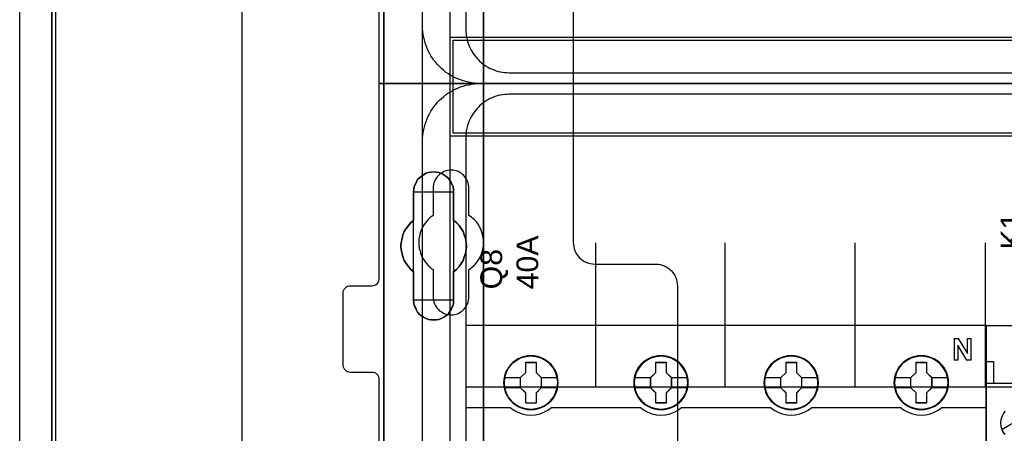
# Model space of a CAD drawing. Extents: x -558982 to 5119495, y -5290134 to 97908.
# Tile 127 of 256: x -475200 to -473837, y -22328 to -21756. Entities that reach past the tile are written whole.
import ezdxf

# ---------------------------------------------------------------- set-up
doc = ezdxf.new("R2010")
doc.units = 0
doc.header["$MEASUREMENT"] = 0
doc.layers.get('0').update_dxf_attribs({"color": 252})
for name, color, linetype in [('30', 7, 'Continuous'), ('45', 8, 'Continuous'), ('5', 7, 'Continuous'), ('50', 7, 'Continuous')]:
    doc.layers.add(name, color=color, linetype=linetype)
doc.styles.get("Standard").update_dxf_attribs({"font": 'arial.ttf', "bigfont": 'BIGFONT.SHX'})

# ---------------------------------------------------------------- blocks, each defined once
blk = doc.blocks.new('*U1072')
at = {"layer": '5', "color": 7}
for points in [[(452.691009, -801.191648), (452.691009, -20.805704)], [(452.691009, -20.805704), (452.691009, -801.191648)], [(498.624489, -386.338651), (498.624489, -323.250088), (498.624489, -298.744188), (498.624489, -173.234937), (498.624489, -148.780413), (498.624489, -78.807593), (498.624489, -73.721462), (499.243182, -73.721462), (511.823274, -73.721462), (512.441967, -73.721462), (512.441967, -78.807593), (512.441967, -78.807593), (512.441967, -386.338651)], [(512.442723, -386.341247), (512.442723, -78.807635), (512.442723, -73.721462), (511.824042, -73.721462), (511.824042, -73.721462), (499.244201, -73.721462), (498.62552, -73.721462), (498.62552, -78.807635), (498.62552, -148.781036), (498.62552, -173.235764), (498.62552, -298.746057), (498.62552, -323.25216), (498.62552, -386.341247)]]:
    blk.add_lwpolyline(points, dxfattribs=at)
at = {"layer": '5', "color": 59}
blk.add_lwpolyline([(452.691009, -12.740183), (452.691009, -801.190946), (452.691009, -12.740183)], close=True, dxfattribs=at)
at = {"layer": '5', "color": 7}
for points in [[(512.440072, -386.34188), (512.440072, -78.808532), (512.440072, -386.34188)], [(498.62552, -173.235771), (498.62552, -298.746832), (498.62552, -173.235771)], [(508.267581, -254.459032), (508.680179, -254.76733), (509.041202, -255.178395), (509.35065, -255.589461), (509.608524, -256.000526), (509.763248, -256.462974), (509.917972, -256.976805), (510.021122, -257.490636), (510.072696, -258.004468), (510.021122, -258.518299), (509.917972, -259.03213), (509.763248, -259.494579), (509.608524, -260.00841), (509.35065, -260.419475), (509.041202, -260.83054), (508.680179, -261.241605), (508.267581, -261.549904), (508.267581, -265.506405), (508.267581, -265.866087), (508.216007, -266.225769), (508.061283, -266.534068), (507.906558, -266.89375), (507.70026, -267.150666), (507.493961, -267.458964), (507.236087, -267.664497), (506.926639, -267.870029), (506.565616, -268.024179), (506.256168, -268.178328), (505.895145, -268.229711), (505.534122, -268.229711), (505.173099, -268.229711), (504.812076, -268.178328), (504.502628, -268.024179), (504.141605, -267.870029), (503.832156, -267.664497), (503.574283, -267.458964), (503.316409, -267.150666), (503.161685, -266.89375), (503.006961, -266.534068), (502.852237, -266.225769), (502.800662, -265.866087), (502.749087, -265.506405), (502.749087, -261.549904), (502.388064, -261.241605), (502.027041, -260.83054), (501.717593, -260.419475), (501.459719, -260.00841), (501.253421, -259.494579), (501.150271, -259.03213), (501.047122, -258.518299), (500.995547, -258.004468), (501.047122, -257.490636), (501.150271, -256.976805), (501.253421, -256.462974), (501.459719, -256.000526), (501.717593, -255.589461), (502.027041, -255.178395), (502.388064, -254.76733), (502.749087, -254.459032), (502.749087, -250.50253), (502.800662, -250.142848), (502.852237, -249.783167), (503.006961, -249.423485), (503.161685, -249.115186), (503.316409, -248.806887), (503.574283, -248.549971), (503.832156, -248.344439), (504.141605, -248.138906), (504.502628, -247.933374), (504.812076, -247.830607), (505.173099, -247.779224), (505.534122, -247.727841), (505.895145, -247.779224), (506.256168, -247.830607), (506.565616, -247.933374), (506.926639, -248.138906), (507.236087, -248.344439), (507.493961, -248.549971), (507.70026, -248.806887), (507.906558, -249.115186), (508.061283, -249.423485), (508.216007, -249.783167), (508.267581, -250.142848), (508.267581, -250.50253), (508.267581, -254.459032)], [(506.926639, -248.138906), (506.565616, -247.933374), (506.256168, -247.830607), (505.895145, -247.779224), (505.534122, -247.727841), (505.173099, -247.779224), (504.812076, -247.830607), (504.502628, -247.933374), (504.141605, -248.138906), (503.832156, -248.344439), (503.574283, -248.549971), (503.316409, -248.806887), (503.161685, -249.115186), (503.006961, -249.423485), (502.852237, -249.783167), (502.800662, -250.142848), (502.749087, -250.50253), (502.749087, -254.459032), (502.388064, -254.76733), (502.027041, -255.178395), (501.717593, -255.589461), (501.459719, -256.000526), (501.253421, -256.462974), (501.150271, -256.976805), (501.047122, -257.490636), (500.995547, -258.004468), (501.047122, -258.518299), (501.150271, -259.03213), (501.253421, -259.494579), (501.459719, -260.00841), (501.717593, -260.419475), (502.027041, -260.83054), (502.388064, -261.241605), (502.749087, -261.549904), (502.749087, -265.506405), (502.800662, -265.866087), (502.852237, -266.225769), (503.006961, -266.534068), (503.161685, -266.89375), (503.316409, -267.150666), (503.574283, -267.458964), (503.832156, -267.664497), (504.141605, -267.870029), (504.502628, -268.024179), (504.812076, -268.178328), (505.173099, -268.229711), (505.534122, -268.229711), (505.895145, -268.229711), (506.256168, -268.178328), (506.565616, -268.024179), (506.926639, -267.870029), (507.236087, -267.664497), (507.493961, -267.458964), (507.70026, -267.150666), (507.906558, -266.89375), (508.061283, -266.534068), (508.216007, -266.225769), (508.267581, -265.866087), (508.267581, -265.506405), (508.267581, -261.549904), (508.680179, -261.241605), (509.041202, -260.83054), (509.35065, -260.419475), (509.608524, -260.00841), (509.763248, -259.494579), (509.917972, -259.03213), (510.021122, -258.518299), (510.072696, -258.004468), (510.021122, -257.490636), (509.917972, -256.976805), (509.763248, -256.462974), (509.608524, -256.000526), (509.35065, -255.589461), (509.041202, -255.178395), (508.680179, -254.76733), (508.267581, -254.459032), (508.267581, -250.50253), (508.267581, -250.142848), (508.216007, -249.783167), (508.061283, -249.423485), (507.906558, -249.115186), (507.70026, -248.806887), (507.493961, -248.549971), (507.236087, -248.344439), (506.926639, -248.138906)], [(506.926639, -248.138906), (506.565616, -247.933374), (506.256168, -247.830607), (505.895145, -247.779224), (505.534122, -247.727841), (505.173099, -247.779224), (504.812076, -247.830607), (504.502628, -247.933374), (504.141605, -248.138906), (503.832156, -248.344439), (503.574283, -248.549971), (503.316409, -248.806887), (503.161685, -249.115186), (503.006961, -249.423485), (502.852237, -249.783167), (502.800662, -250.142848), (502.749087, -250.50253), (502.749087, -254.459032), (502.388064, -254.76733), (502.027041, -255.178395), (501.717593, -255.589461), (501.459719, -256.000526), (501.253421, -256.462974), (501.150271, -256.976805), (501.047122, -257.490636), (500.995547, -258.004468), (501.047122, -258.518299), (501.150271, -259.03213), (501.253421, -259.494579), (501.459719, -260.00841), (501.717593, -260.419475), (502.027041, -260.83054), (502.388064, -261.241605), (502.749087, -261.549904), (502.749087, -265.506405), (502.800662, -265.866087), (502.852237, -266.225769), (503.006961, -266.534068), (503.161685, -266.89375), (503.316409, -267.150666), (503.574283, -267.458964), (503.832156, -267.664497), (504.141605, -267.870029), (504.502628, -268.024179), (504.812076, -268.178328), (505.173099, -268.229711), (505.534122, -268.229711), (505.895145, -268.229711), (506.256168, -268.178328), (506.565616, -268.024179), (506.926639, -267.870029), (507.236087, -267.664497), (507.493961, -267.458964), (507.70026, -267.150666), (507.906558, -266.89375), (508.061283, -266.534068), (508.216007, -266.225769), (508.267581, -265.866087), (508.267581, -265.506405), (508.267581, -261.549904), (508.680179, -261.241605), (509.041202, -260.83054), (509.35065, -260.419475), (509.608524, -260.00841), (509.763248, -259.494579), (509.917972, -259.03213), (510.021122, -258.518299), (510.072696, -258.004468), (510.021122, -257.490636), (509.917972, -256.976805), (509.763248, -256.462974), (509.608524, -256.000526), (509.35065, -255.589461), (509.041202, -255.178395), (508.680179, -254.76733), (508.267581, -254.459032), (508.267581, -250.50253), (508.267581, -250.142848), (508.216007, -249.783167), (508.061283, -249.423485), (507.906558, -249.115186), (507.70026, -248.806887), (507.493961, -248.549971), (507.236087, -248.344439), (506.926639, -248.138906)], [(508.26734, -250.505736), (508.26734, -250.145639), (508.215757, -249.785541), (508.061006, -249.425444), (507.906254, -249.116789), (507.69992, -248.808134), (507.493585, -248.550921), (507.235666, -248.345151), (506.926164, -248.139381), (506.565078, -247.933611), (506.255575, -247.830726), (505.894489, -247.779284), (505.533403, -247.727841), (505.172317, -247.779284), (504.811231, -247.830726), (504.501729, -247.933611), (504.140643, -248.139381), (503.83114, -248.345151), (503.573222, -248.550921), (503.315303, -248.808134), (503.160552, -249.116789), (503.005801, -249.425444), (502.85105, -249.785541), (502.799466, -250.145639), (502.747882, -250.505736), (508.26734, -250.505736)], [(502.747882, -250.503088), (502.747882, -254.462051), (502.747882, -250.503088)], [(508.264689, -254.462051), (508.264689, -250.503088), (508.264689, -254.462051)], [(502.750533, -254.459403), (502.389213, -254.767738), (502.027892, -255.178852), (501.718188, -255.589966), (501.460102, -256.001079), (501.253633, -256.463582), (501.150399, -256.977474), (501.047164, -257.491366), (500.995547, -258.005258), (501.047164, -258.51915), (501.150399, -259.033041), (501.253633, -259.495544), (501.460102, -260.009436), (501.718188, -260.42055), (502.027892, -260.831663), (502.389213, -261.242777), (502.750533, -261.551112), (502.750533, -254.459403)], [(508.264689, -261.551112), (508.677948, -261.242777), (509.03955, -260.831663), (509.349494, -260.42055), (509.60778, -260.009436), (509.762752, -259.495544), (509.917724, -259.033041), (510.021039, -258.51915), (510.072696, -258.005258), (510.021039, -257.491366), (509.917724, -256.977474), (509.762752, -256.463582), (509.60778, -256.001079), (509.349494, -255.589966), (509.03955, -255.178852), (508.677948, -254.767738), (508.264689, -254.459403), (508.264689, -261.551112)], [(502.747882, -261.548464), (502.747882, -265.507427), (502.747882, -261.548464)], [(508.264689, -265.507427), (508.264689, -261.548464), (508.264689, -265.507427)], [(502.747882, -265.504779), (502.799466, -265.864676), (502.85105, -266.224573), (503.005801, -266.533055), (503.160552, -266.892952), (503.315303, -267.150021), (503.573222, -267.458504), (503.83114, -267.664159), (504.140643, -267.869815), (504.501729, -268.024056), (504.811231, -268.178298), (505.172317, -268.229711), (505.533403, -268.229711), (505.894489, -268.229711), (506.255575, -268.178298), (506.565078, -268.024056), (506.926164, -267.869815), (507.235666, -267.664159), (507.493585, -267.458504), (507.69992, -267.150021), (507.906254, -266.892952), (508.061006, -266.533055), (508.215757, -266.224573), (508.26734, -265.864676), (508.26734, -265.504779), (502.747882, -265.504779)]]:
    blk.add_lwpolyline(points, close=True, dxfattribs=at)
at = {"layer": '50', "color": 7}
for points in [[(448.234617, -20.558787), (448.234617, -801.133213)], [(453.20531, -20.552831), (453.20531, -801.136518)], [(478.978688, -84.554755), (478.978688, -397.907699)], [(503.983265, -85.921426), (839.76091, -85.921426), (839.76091, -735.000783), (503.983265, -735.000783), (503.983265, -85.921426)], [(507.824617, -92.486155), (835.919558, -92.486155), (835.919558, -379.414356), (507.824617, -379.414356), (507.824617, -92.486155)], [(507.824617, -229.100851), (835.919558, -229.100851), (835.919558, -242.79966), (507.824617, -242.79966), (507.824617, -229.100851)]]:
    blk.add_lwpolyline(points, dxfattribs=at)
blk.add_lwpolyline([(508.238179, -229.513961), (835.505996, -229.513961), (835.505996, -242.386551), (508.238179, -242.386551), (508.238179, -229.513961)], close=True, dxfattribs=at)
blk = doc.blocks.new('*U1074')
at = {"layer": '50', "color": 7}
for points in [[(832.001083, -235.501397), (512.000243, -235.501397), (511.580239, -235.501397), (511.181235, -235.459362), (510.782232, -235.417327), (510.383228, -235.333258), (509.984225, -235.249188), (509.606221, -235.144101), (509.228218, -235.017997), (508.871215, -234.870875), (508.514212, -234.723754), (508.178209, -234.534597), (507.842206, -234.345441), (507.506203, -234.135267), (507.1912, -233.925093), (506.897197, -233.672885), (506.603195, -233.420676), (506.330192, -233.168468), (506.07819, -232.895242), (505.826188, -232.600998), (505.574186, -232.306755), (505.364184, -231.991494), (505.154182, -231.655216), (504.96518, -231.318938), (504.776178, -230.98266), (504.629177, -230.625365), (504.482176, -230.26807), (504.356175, -229.889757), (504.251174, -229.511444), (504.167173, -229.112114), (504.083172, -228.712784), (504.041172, -228.313453), (503.999172, -227.914123), (503.999172, -227.493776), (503.999172, -168.476979)], [(515.970229, -234.010496), (827.968097, -234.010496)], [(509.985212, -93.002352), (509.985212, -227.999417), (510.006212, -228.314683), (510.027212, -228.62995), (510.048212, -228.924198), (510.111213, -229.218447), (510.174213, -229.512696), (510.258213, -229.806944), (510.342213, -230.080175), (510.468214, -230.353406), (510.573214, -230.605619), (510.699214, -230.87885), (510.846215, -231.131063), (511.014215, -231.362258), (511.182216, -231.593454), (511.350216, -231.824649), (511.539217, -232.055844), (511.728217, -232.245004), (511.938218, -232.455182), (512.169218, -232.644342), (512.379219, -232.812484), (512.63122, -232.980626), (512.86222, -233.148768), (513.114221, -233.274874), (513.366222, -233.421999), (513.639222, -233.527087), (513.912223, -233.632176), (514.185224, -233.737265), (514.479225, -233.821336), (514.773226, -233.884389), (515.067226, -233.926425), (515.361227, -233.96846), (515.676228, -233.989478), (515.970229, -234.010496)]]:
    blk.add_lwpolyline(points, dxfattribs=at)
blk = doc.blocks.new('*U1075')
at = {"layer": '30', "color": 7}
blk.add_lwpolyline([(524.841258, -213.484137), (524.841258, -235.501397), (498.012275, -235.501397), (498.012275, -208.508866)], dxfattribs=at)
blk.add_lwpolyline([(524.841258, -213.484137), (524.841258, -235.501397), (498.012275, -235.501397), (498.012275, -208.508866)], dxfattribs=at)
blk = doc.blocks.new('*U1085')
at = {"layer": '50', "color": 7}
for points in [[(503.999172, -302.523166), (503.999172, -243.506369), (503.999172, -243.086022), (504.041172, -242.686692), (504.083172, -242.287361), (504.167173, -241.888031), (504.251174, -241.488701), (504.356175, -241.110388), (504.482176, -240.753093), (504.629177, -240.37478), (504.776178, -240.017485), (504.96518, -239.681207), (505.154182, -239.344929), (505.364184, -239.00865), (505.574186, -238.714407), (505.826188, -238.399147), (506.07819, -238.104903), (506.330192, -237.831677), (506.603195, -237.579469), (506.897197, -237.32726), (507.1912, -237.075052), (507.506203, -236.864878), (507.842206, -236.654704), (508.178209, -236.465548), (508.514212, -236.276391), (508.871215, -236.12927), (509.228218, -235.982148), (509.606221, -235.856044), (509.984225, -235.750957), (510.383228, -235.666887), (510.782232, -235.582818), (511.181235, -235.540783), (511.580239, -235.519766), (512.000243, -235.498748), (832.001083, -235.498748)], [(827.968097, -236.992297), (515.970229, -236.992297), (515.676228, -237.013315), (515.361227, -237.034332), (515.067226, -237.076367), (514.773226, -237.118401), (514.479225, -237.181454), (514.185224, -237.265523), (513.912223, -237.37061), (513.639222, -237.475697), (513.366222, -237.580784), (513.114221, -237.727906), (512.86222, -237.85401), (512.63122, -238.022149), (512.379219, -238.190288), (512.169218, -238.358427), (511.938218, -238.547583), (511.728217, -238.757757), (511.539217, -238.946914), (511.350216, -239.178105), (511.182216, -239.409296), (511.014215, -239.640487), (510.846215, -239.871678), (510.699214, -240.123887), (510.573214, -240.397113), (510.468214, -240.649321), (510.342213, -240.922547), (510.258213, -241.195773), (510.174213, -241.490017), (510.111213, -241.78426), (510.048212, -242.078503), (510.027212, -242.372747), (510.006212, -242.688007), (509.985212, -243.003268), (509.985212, -377.997901)], [(827.968097, -236.992297), (515.970229, -236.992297), (515.676228, -237.013315), (515.361227, -237.034332), (515.067226, -237.076367), (514.773226, -237.118402), (514.479225, -237.181455), (514.185224, -237.265525), (513.912223, -237.370613), (513.639222, -237.4757), (513.366222, -237.580788), (513.114221, -237.72791), (512.86222, -237.854016), (512.63122, -238.022156), (512.379219, -238.190296), (512.169218, -238.358436), (511.938218, -238.547594), (511.728217, -238.757769), (511.539217, -238.946927), (511.350216, -239.178119), (511.182216, -239.409312), (511.014215, -239.640505), (510.846215, -239.871698), (510.699214, -240.123908), (510.573214, -240.397136), (510.468214, -240.649346), (510.342213, -240.922574), (510.258213, -241.195801), (510.174213, -241.490047), (510.111213, -241.784292), (510.048212, -242.078537), (510.027212, -242.372782), (510.006212, -242.688045), (509.985212, -243.003308), (509.985212, -277.514077), (834.016113, -277.514077)], [(827.968097, -236.992297), (515.970229, -236.992297), (515.676228, -237.013315), (515.361227, -237.034332), (515.067226, -237.076367), (514.773226, -237.118402), (514.479225, -237.181455), (514.185224, -237.265525), (513.912223, -237.370613), (513.639222, -237.4757), (513.366222, -237.580788), (513.114221, -237.72791), (512.86222, -237.854016), (512.63122, -238.022156), (512.379219, -238.190296), (512.169218, -238.358436), (511.938218, -238.547594), (511.728217, -238.757769), (511.539217, -238.946927), (511.350216, -239.178119), (511.182216, -239.409312), (511.014215, -239.640505), (510.846215, -239.871698), (510.699214, -240.123908), (510.573214, -240.397136), (510.468214, -240.649346), (510.342213, -240.922574), (510.258213, -241.195801), (510.174213, -241.490047), (510.111213, -241.784292), (510.048212, -242.078537), (510.027212, -242.372782), (510.006212, -242.688045), (509.985212, -243.003308), (509.985212, -277.514077), (834.016113, -277.514077)], [(527.95924, -277.556447), (527.95924, -257.54713)], [(545.872295, -277.556447), (545.872295, -257.54713)], [(563.848974, -277.556447), (563.848974, -257.54713)], [(581.907835, -277.556447), (581.907835, -257.54713)]]:
    blk.add_lwpolyline(points, dxfattribs=at)
blk = doc.blocks.new('*U1086')
at = {"layer": '30', "color": 7}
for points in [[(498.012275, -344.481933), (498.012275, -276.516588), (497.989898, -276.313975), (497.92277, -276.111363), (497.833266, -275.931262), (497.699009, -275.773675), (497.564752, -275.661112), (497.385743, -275.571062), (497.206734, -275.526037), (497.005349, -275.503524), (494.006947, -275.503524), (494.006947, -275.503524), (493.805562, -275.481012), (493.626552, -275.413474), (493.447543, -275.323424), (493.313287, -275.188349), (493.17903, -275.053273), (493.089525, -274.873173), (493.022397, -274.693073), (493.000021, -274.49046), (493.000021, -264.539919), (493.022397, -264.314794), (493.089525, -264.112181), (493.17903, -263.932081), (493.313287, -263.797006), (493.447543, -263.66193), (493.626552, -263.57188), (493.805562, -263.526855), (494.006947, -263.504343), (497.005349, -263.504343), (497.206734, -263.48183), (497.385743, -263.436805), (497.564752, -263.324242), (497.699009, -263.21168), (497.833266, -263.054092), (497.92277, -262.873992), (497.989898, -262.693891), (498.012275, -262.491279), (498.012275, -235.498748), (524.841258, -235.498748), (524.841258, -257.516008), (524.863635, -257.808671), (524.908387, -258.101334), (524.975515, -258.393997), (525.06502, -258.664148), (525.199277, -258.934298), (525.35591, -259.181936), (525.534919, -259.407061), (525.713928, -259.632187), (525.937689, -259.812287), (526.16145, -259.992387), (526.407588, -260.149975), (526.676101, -260.262538), (526.944615, -260.3751), (527.213129, -260.442638), (527.526394, -260.487663), (527.817284, -260.510175), (536.297839, -260.510175), (536.588729, -260.532688), (536.879618, -260.577713), (537.170508, -260.645251), (537.439022, -260.757813), (537.707535, -260.870376), (537.953673, -261.027964), (538.177434, -261.208064), (538.378819, -261.388164), (538.580204, -261.61329), (538.759213, -261.838415), (538.89347, -262.086053), (539.027727, -262.356203), (539.139608, -262.626354), (539.206736, -262.919017), (539.251488, -263.21168), (539.273865, -263.504343), (539.273865, -357.494179)], [(494.006947, -275.503524), (493.805562, -275.481012), (493.626552, -275.413474), (493.447543, -275.323424), (493.313287, -275.188349), (493.17903, -275.053273), (493.089525, -274.873173), (493.022397, -274.693073), (493.000021, -274.49046), (493.000021, -264.539919), (493.022397, -264.314794), (493.089525, -264.112181), (493.17903, -263.932081), (493.313287, -263.797006), (493.447543, -263.66193), (493.626552, -263.57188), (493.805562, -263.526855), (494.006947, -263.504343), (497.005349, -263.504343), (497.206734, -263.48183), (497.385743, -263.436805), (497.564752, -263.324242), (497.699009, -263.21168), (497.833266, -263.054092), (497.92277, -262.873992), (497.989898, -262.693891), (498.012275, -262.491279), (498.012275, -235.498748), (524.841258, -235.498748), (524.841258, -257.516008), (524.863635, -257.808671), (524.908387, -258.101334), (524.975515, -258.393997), (525.06502, -258.664148), (525.199277, -258.934298), (525.35591, -259.181936), (525.534919, -259.407061), (525.713928, -259.632187), (525.937689, -259.812287), (526.16145, -259.992387), (526.407588, -260.149975), (526.676101, -260.262538), (526.944615, -260.3751), (527.213129, -260.442638), (527.526394, -260.487663), (527.817284, -260.510175), (536.297839, -260.510175), (536.588729, -260.532688), (536.879618, -260.577713), (537.170508, -260.645251), (537.439022, -260.757813), (537.707535, -260.870376), (537.953673, -261.027964), (538.177434, -261.208064), (538.378819, -261.388164), (538.580204, -261.61329), (538.759213, -261.838415), (538.89347, -262.086053), (539.027727, -262.356203), (539.139608, -262.626354), (539.206736, -262.919017), (539.251488, -263.21168), (539.273865, -263.504343), (539.273865, -357.494179)], [(498.012275, -344.481933), (498.012275, -276.516588), (497.989898, -276.313975), (497.92277, -276.111363), (497.833266, -275.931262), (497.699009, -275.773675), (497.564752, -275.661112), (497.385743, -275.571062), (497.206734, -275.526037), (497.005349, -275.503524), (494.006947, -275.503524)], [(510.408935, -265.014208), (510.408935, -261.254184), (510.610341, -261.119094), (510.789369, -260.984003), (510.968396, -260.848913), (511.125046, -260.691307), (511.415965, -260.35358), (511.684507, -259.993338), (511.908291, -259.633097), (512.087319, -259.227825), (512.243968, -258.822553), (512.35586, -258.417281), (512.422996, -257.989494), (512.445374, -257.539192), (512.422996, -257.111405), (512.35586, -256.661102), (512.266347, -256.233315), (512.109697, -255.805528), (511.93067, -255.400256), (511.706885, -254.994984), (511.438344, -254.634743), (511.125046, -254.319531), (510.968396, -254.18444), (510.789369, -254.026835), (510.610341, -253.891744), (510.408935, -253.756653), (510.408935, -250.019145), (510.386557, -249.771479), (510.364178, -249.523813), (510.297043, -249.276147), (510.229907, -249.050996), (510.118015, -248.825845), (510.006123, -248.623209), (509.849474, -248.420573), (509.692825, -248.240452), (509.536176, -248.082846), (509.334769, -247.92524), (509.133363, -247.812665), (508.931957, -247.700089), (508.708173, -247.610029), (508.46201, -247.542484), (508.215847, -247.497453), (507.969684, -247.497453), (507.701143, -247.497453), (507.45498, -247.542484), (507.208817, -247.610029), (506.985032, -247.700089), (506.761248, -247.812665), (506.559842, -247.92524), (506.358435, -248.082846), (506.179408, -248.240452), (506.022759, -248.420573), (505.888488, -248.623209), (505.754217, -248.825845), (505.664703, -249.050996), (505.57519, -249.276147), (505.508054, -249.523813), (505.485676, -249.771479), (505.463297, -250.019145), (505.463297, -253.756653), (505.28427, -253.891744), (505.105242, -254.026835), (504.926215, -254.18444), (504.769565, -254.342046), (504.478646, -254.657258), (504.210104, -255.017499), (503.98632, -255.400256), (503.807292, -255.783013), (503.673021, -256.188285), (503.561129, -256.616072), (503.493994, -257.043859), (503.471615, -257.471646), (503.493994, -257.921948), (503.538751, -258.349735), (503.605886, -258.574887), (503.650643, -258.777523), (503.717778, -259.002674), (503.807292, -259.20531), (503.896806, -259.430461), (504.008698, -259.633097), (504.12059, -259.835733), (504.254861, -260.038369), (504.501024, -260.376095), (504.769565, -260.691307), (504.926215, -260.848913), (505.082864, -260.984003), (505.261891, -261.141609), (505.463297, -261.254184), (505.463297, -265.014208), (505.485676, -265.261874), (505.508054, -265.50954), (505.57519, -265.757206), (505.664703, -265.982357), (505.754217, -266.207508), (505.888488, -266.410144), (506.022759, -266.61278), (506.179408, -266.792901), (506.358435, -266.950507), (506.559842, -267.085597), (506.761248, -267.220688), (506.985032, -267.333264), (507.208817, -267.423324), (507.45498, -267.490869), (507.701143, -267.513385), (507.969684, -267.5359), (508.215847, -267.513385), (508.46201, -267.490869), (508.708173, -267.423324), (508.931957, -267.333264), (509.133363, -267.220688), (509.334769, -267.085597), (509.536176, -266.950507), (509.692825, -266.792901), (509.849474, -266.61278), (510.006123, -266.410144), (510.118015, -266.207508), (510.229907, -265.982357), (510.297043, -265.757206), (510.364178, -265.50954), (510.386557, -265.261874), (510.408935, -265.014208)]]:
    blk.add_lwpolyline(points, dxfattribs=at)
blk = doc.blocks.new('*U1087')
at = {"layer": '45', "color": 7}
for points in [[(582.040387, -268.997671), (509.961353, -268.997671), (509.961353, -351.066058), (582.040387, -351.066058), (582.040387, -268.997671)], [(582.016528, -269.021504), (509.982561, -269.021504), (509.982561, -351.044873), (582.016528, -351.044873), (582.016528, -269.021504)], [(522.760558, -276.924985), (522.738147, -276.476776), (522.665311, -276.023033), (522.514037, -275.596957), (522.334749, -275.181949), (522.099433, -274.794607), (521.819296, -274.446), (521.488734, -274.12506), (521.124556, -273.848388), (520.754774, -273.604916), (520.323363, -273.422312), (519.891951, -273.295043), (519.438129, -273.212041), (518.984306, -273.184374), (518.530484, -273.212041), (518.087867, -273.295043), (517.639647, -273.422312), (517.225044, -273.604916), (516.838454, -273.848388), (516.479878, -274.12506), (516.143714, -274.446), (515.880385, -274.794607), (515.639466, -275.181949), (515.437768, -275.596957), (515.32011, -276.023033), (515.230466, -276.476776), (515.202452, -276.924985), (515.230466, -277.373194), (515.32011, -277.810337), (515.437768, -278.241946), (515.639466, -278.651421), (515.880385, -279.044296), (516.143714, -279.40397), (516.479878, -279.719376), (516.838454, -279.996049), (517.225044, -280.228453), (517.639647, -280.411057), (518.087867, -280.549393), (518.530484, -280.637929), (518.984306, -280.660062), (519.438129, -280.637929), (519.891951, -280.549393), (520.323363, -280.411057), (520.754774, -280.228453), (521.124556, -279.996049), (521.488734, -279.719376), (521.819296, -279.40397), (522.099433, -279.044296), (522.334749, -278.651421), (522.514037, -278.241946), (522.665311, -277.810337), (522.738147, -277.373194), (522.760558, -276.924985)], [(522.760558, -276.924985), (522.738147, -276.476776), (522.665311, -276.023033), (522.514037, -275.596957), (522.334749, -275.181949), (522.099433, -274.794607), (521.819296, -274.446), (521.488734, -274.12506), (521.124556, -273.848388), (520.754774, -273.604916), (520.323363, -273.422312), (519.891951, -273.295043), (519.438129, -273.212041), (518.984306, -273.184374), (518.530484, -273.212041), (518.087867, -273.295043), (517.639647, -273.422312), (517.225044, -273.604916), (516.838454, -273.848388), (516.479878, -274.12506), (516.143714, -274.446), (515.880385, -274.794607), (515.639466, -275.181949), (515.437768, -275.596957), (515.32011, -276.023033), (515.230466, -276.476776), (515.202452, -276.924985), (515.230466, -277.373194), (515.32011, -277.810337), (515.437768, -278.241946), (515.639466, -278.651421), (515.880385, -279.044296), (516.143714, -279.40397), (516.479878, -279.719376), (516.838454, -279.996049), (517.225044, -280.228453), (517.639647, -280.411057), (518.087867, -280.549393), (518.530484, -280.637929), (518.984306, -280.660062), (519.438129, -280.637929), (519.891951, -280.549393), (520.323363, -280.411057), (520.754774, -280.228453), (521.124556, -279.996049), (521.488734, -279.719376), (521.819296, -279.40397), (522.099433, -279.044296), (522.334749, -278.651421), (522.514037, -278.241946), (522.665311, -277.810337), (522.738147, -277.373194), (522.760558, -276.924985)], [(540.777002, -276.924985), (540.74899, -276.476776), (540.681759, -276.023033), (540.524889, -275.596957), (540.345608, -275.181949), (540.110302, -274.789074), (539.830176, -274.446), (539.499627, -274.12506), (539.135463, -273.848388), (538.765696, -273.604916), (538.334302, -273.422312), (537.90851, -273.295043), (537.449103, -273.212041), (536.995299, -273.184374), (536.541494, -273.212041), (536.098895, -273.295043), (535.650693, -273.422312), (535.241709, -273.604916), (534.849532, -273.848388), (534.49097, -274.12506), (534.160421, -274.446), (533.897103, -274.789074), (533.650592, -275.181949), (533.454503, -275.596957), (533.331248, -276.023033), (533.241607, -276.476776), (533.213595, -276.924985), (533.241607, -277.373194), (533.331248, -277.810337), (533.454503, -278.236412), (533.650592, -278.651421), (533.897103, -279.044296), (534.160421, -279.40397), (534.49097, -279.719376), (534.849532, -279.996049), (535.241709, -280.228453), (535.650693, -280.411057), (536.098895, -280.549393), (536.541494, -280.637929), (536.995299, -280.660062), (537.449103, -280.637929), (537.90851, -280.549393), (538.334302, -280.411057), (538.765696, -280.228453), (539.135463, -279.996049), (539.499627, -279.719376), (539.830176, -279.40397), (540.110302, -279.044296), (540.345608, -278.651421), (540.524889, -278.236412), (540.681759, -277.810337), (540.74899, -277.373194), (540.777002, -276.924985)], [(540.777002, -276.924985), (540.74899, -276.476776), (540.681759, -276.023033), (540.524889, -275.596957), (540.345608, -275.181949), (540.110302, -274.789074), (539.830176, -274.446), (539.499627, -274.12506), (539.135463, -273.848388), (538.765696, -273.604916), (538.334302, -273.422312), (537.90851, -273.295043), (537.449103, -273.212041), (536.995299, -273.184374), (536.541494, -273.212041), (536.098895, -273.295043), (535.650693, -273.422312), (535.241709, -273.604916), (534.849532, -273.848388), (534.49097, -274.12506), (534.160421, -274.446), (533.897103, -274.789074), (533.650592, -275.181949), (533.454503, -275.596957), (533.331248, -276.023033), (533.241607, -276.476776), (533.213595, -276.924985), (533.241607, -277.373194), (533.331248, -277.810337), (533.454503, -278.236412), (533.650592, -278.651421), (533.897103, -279.044296), (534.160421, -279.40397), (534.49097, -279.719376), (534.849532, -279.996049), (535.241709, -280.228453), (535.650693, -280.411057), (536.098895, -280.549393), (536.541494, -280.637929), (536.995299, -280.660062), (537.449103, -280.637929), (537.90851, -280.549393), (538.334302, -280.411057), (538.765696, -280.228453), (539.135463, -279.996049), (539.499627, -279.719376), (539.830176, -279.40397), (540.110302, -279.044296), (540.345608, -278.651421), (540.524889, -278.236412), (540.681759, -277.810337), (540.74899, -277.373194), (540.777002, -276.924985)], [(540.755794, -276.924969), (540.727938, -276.4793), (540.661085, -276.028129), (540.505094, -275.604469), (540.326819, -275.191812), (540.092833, -274.801164), (539.814277, -274.460035), (539.485582, -274.140914), (539.12346, -273.865809), (538.755768, -273.623718), (538.326792, -273.442149), (537.903389, -273.315601), (537.446558, -273.23307), (536.995299, -273.205559), (536.544039, -273.23307), (536.103922, -273.315601), (535.658234, -273.442149), (535.251543, -273.623718), (534.861566, -273.865809), (534.505015, -274.140914), (534.17632, -274.460035), (533.914478, -274.801164), (533.669349, -275.191812), (533.474361, -275.604469), (533.351796, -276.028129), (533.262659, -276.4793), (533.234803, -276.924969), (533.262659, -277.370638), (533.351796, -277.805303), (533.474361, -278.228964), (533.669349, -278.64162), (533.914478, -279.032268), (534.17632, -279.389904), (534.505015, -279.703523), (534.861566, -279.978627), (535.251543, -280.209715), (535.658234, -280.391283), (536.103922, -280.528836), (536.544039, -280.616869), (536.995299, -280.638877), (537.446558, -280.616869), (537.903389, -280.528836), (538.326792, -280.391283), (538.755768, -280.209715), (539.12346, -279.978627), (539.485582, -279.703523), (539.814277, -279.389904), (540.092833, -279.032268), (540.326819, -278.64162), (540.505094, -278.228964), (540.661085, -277.805303), (540.727938, -277.370638), (540.755794, -276.924969)], [(558.788145, -276.924985), (558.765727, -276.476776), (558.692869, -276.023033), (558.535943, -275.596957), (558.356599, -275.181949), (558.121211, -274.789074), (557.840986, -274.446), (557.515926, -274.12506), (557.151634, -273.848388), (556.776134, -273.604916), (556.350193, -273.422312), (555.918647, -273.295043), (555.464684, -273.212041), (555.01072, -273.184374), (554.556757, -273.212041), (554.114002, -273.295043), (553.665643, -273.422312), (553.250911, -273.604916), (552.864201, -273.848388), (552.505514, -274.12506), (552.169245, -274.446), (551.905834, -274.789074), (551.659236, -275.181949), (551.463079, -275.596957), (551.345385, -276.023033), (551.255713, -276.476776), (551.222086, -276.924985), (551.255713, -277.373194), (551.345385, -277.810337), (551.463079, -278.236412), (551.659236, -278.651421), (551.905834, -279.044296), (552.169245, -279.40397), (552.505514, -279.719376), (552.864201, -279.996049), (553.250911, -280.228453), (553.665643, -280.411057), (554.114002, -280.549393), (554.556757, -280.637929), (555.01072, -280.660062), (555.464684, -280.637929), (555.918647, -280.549393), (556.350193, -280.411057), (556.776134, -280.228453), (557.151634, -279.996049), (557.515926, -279.719376), (557.840986, -279.40397), (558.121211, -279.044296), (558.356599, -278.651421), (558.535943, -278.236412), (558.692869, -277.810337), (558.765727, -277.373194), (558.788145, -276.924985)], [(558.788145, -276.924985), (558.765727, -276.476776), (558.692869, -276.023033), (558.535943, -275.596957), (558.356599, -275.181949), (558.121211, -274.789074), (557.840986, -274.446), (557.515926, -274.12506), (557.151634, -273.848388), (556.776134, -273.604916), (556.350193, -273.422312), (555.918647, -273.295043), (555.464684, -273.212041), (555.01072, -273.184374), (554.556757, -273.212041), (554.114002, -273.295043), (553.665643, -273.422312), (553.250911, -273.604916), (552.864201, -273.848388), (552.505514, -274.12506), (552.169245, -274.446), (551.905834, -274.789074), (551.659236, -275.181949), (551.463079, -275.596957), (551.345385, -276.023033), (551.255713, -276.476776), (551.222086, -276.924985), (551.255713, -277.373194), (551.345385, -277.810337), (551.463079, -278.236412), (551.659236, -278.651421), (551.905834, -279.044296), (552.169245, -279.40397), (552.505514, -279.719376), (552.864201, -279.996049), (553.250911, -280.228453), (553.665643, -280.411057), (554.114002, -280.549393), (554.556757, -280.637929), (555.01072, -280.660062), (555.464684, -280.637929), (555.918647, -280.549393), (556.350193, -280.411057), (556.776134, -280.228453), (557.151634, -279.996049), (557.515926, -279.719376), (557.840986, -279.40397), (558.121211, -279.044296), (558.356599, -278.651421), (558.535943, -278.236412), (558.692869, -277.810337), (558.765727, -277.373194), (558.788145, -276.924985)], [(558.766937, -276.924969), (558.744652, -276.4793), (558.672228, -276.028129), (558.516237, -275.604469), (558.337962, -275.191812), (558.103975, -274.801164), (557.82542, -274.460035), (557.502296, -274.140914), (557.140174, -273.865809), (556.76691, -273.623718), (556.343506, -273.442149), (555.914531, -273.315601), (555.463272, -273.23307), (555.012012, -273.205559), (554.560753, -273.23307), (554.120636, -273.315601), (553.674947, -273.442149), (553.262686, -273.623718), (552.878279, -273.865809), (552.521729, -274.140914), (552.187462, -274.460035), (551.925621, -274.801164), (551.680492, -275.191812), (551.485503, -275.604469), (551.36851, -276.028129), (551.279372, -276.4793), (551.245946, -276.924969), (551.279372, -277.370638), (551.36851, -277.805303), (551.485503, -278.228964), (551.680492, -278.64162), (551.925621, -279.032268), (552.187462, -279.389904), (552.521729, -279.703523), (552.878279, -279.978627), (553.262686, -280.209715), (553.674947, -280.391283), (554.120636, -280.528836), (554.560753, -280.616869), (555.012012, -280.638877), (555.463272, -280.616869), (555.914531, -280.528836), (556.343506, -280.391283), (556.76691, -280.209715), (557.140174, -279.978627), (557.502296, -279.703523), (557.82542, -279.389904), (558.103975, -279.032268), (558.337962, -278.64162), (558.516237, -278.228964), (558.672228, -277.805303), (558.744652, -277.370638), (558.766937, -276.924969)], [(576.799288, -276.919689), (576.771265, -276.471479), (576.704011, -276.017737), (576.547086, -275.591661), (576.367742, -275.176653), (576.132353, -274.783778), (575.852129, -274.440704), (575.521464, -274.119764), (575.157173, -273.843092), (574.787276, -273.59962), (574.355731, -273.417016), (573.92979, -273.289747), (573.470222, -273.206745), (573.016258, -273.179078), (572.562295, -273.206745), (572.11954, -273.289747), (571.671181, -273.417016), (571.262054, -273.59962), (570.86974, -273.843092), (570.511052, -274.119764), (570.180388, -274.440704), (569.916977, -274.783778), (569.670379, -275.176653), (569.474222, -275.591661), (569.350923, -276.017737), (569.261252, -276.471479), (569.233229, -276.919689), (569.261252, -277.367898), (569.350923, -277.80504), (569.474222, -278.231116), (569.670379, -278.646125), (569.916977, -279.038999), (570.180388, -279.398673), (570.511052, -279.71408), (570.86974, -279.990752), (571.262054, -280.223157), (571.671181, -280.405761), (572.11954, -280.544097), (572.562295, -280.632632), (573.016258, -280.654766), (573.470222, -280.632632), (573.92979, -280.544097), (574.355731, -280.405761), (574.787276, -280.223157), (575.157173, -279.990752), (575.521464, -279.71408), (575.852129, -279.398673), (576.132353, -279.038999), (576.367742, -278.646125), (576.547086, -278.231116), (576.704011, -277.80504), (576.771265, -277.367898), (576.799288, -276.919689)], [(576.799288, -276.919689), (576.771265, -276.471479), (576.704011, -276.017737), (576.547086, -275.591661), (576.367742, -275.176653), (576.132353, -274.783778), (575.852129, -274.440704), (575.521464, -274.119764), (575.157173, -273.843092), (574.787276, -273.59962), (574.355731, -273.417016), (573.92979, -273.289747), (573.470222, -273.206745), (573.016258, -273.179078), (572.562295, -273.206745), (572.11954, -273.289747), (571.671181, -273.417016), (571.262054, -273.59962), (570.86974, -273.843092), (570.511052, -274.119764), (570.180388, -274.440704), (569.916977, -274.783778), (569.670379, -275.176653), (569.474222, -275.591661), (569.350923, -276.017737), (569.261252, -276.471479), (569.233229, -276.919689), (569.261252, -277.367898), (569.350923, -277.80504), (569.474222, -278.231116), (569.670379, -278.646125), (569.916977, -279.038999), (570.180388, -279.398673), (570.511052, -279.71408), (570.86974, -279.990752), (571.262054, -280.223157), (571.671181, -280.405761), (572.11954, -280.544097), (572.562295, -280.632632), (573.016258, -280.654766), (573.470222, -280.632632), (573.92979, -280.544097), (574.355731, -280.405761), (574.787276, -280.223157), (575.157173, -279.990752), (575.521464, -279.71408), (575.852129, -279.398673), (576.132353, -279.038999), (576.367742, -278.646125), (576.547086, -278.231116), (576.704011, -277.80504), (576.771265, -277.367898), (576.799288, -276.919689)], [(576.778079, -276.919673), (576.750224, -276.474004), (576.68337, -276.022833), (576.52738, -275.599172), (576.349104, -275.186516), (576.115118, -274.795868), (575.836563, -274.454738), (575.507867, -274.135618), (575.145746, -273.860513), (574.778053, -273.618421), (574.349078, -273.436853), (573.925674, -273.310305), (573.468843, -273.227773), (573.017584, -273.200263), (572.566324, -273.227773), (572.126207, -273.310305), (571.680519, -273.436853), (571.273828, -273.618421), (570.883851, -273.860513), (570.5273, -274.135618), (570.198605, -274.454738), (569.936763, -274.795868), (569.691635, -275.186516), (569.496646, -275.599172), (569.374082, -276.022833), (569.284944, -276.474004), (569.257088, -276.919673), (569.284944, -277.365342), (569.374082, -277.800007), (569.496646, -278.223667), (569.691635, -278.636324), (569.936763, -279.026972), (570.198605, -279.384608), (570.5273, -279.698226), (570.883851, -279.973331), (571.273828, -280.204418), (571.680519, -280.385987), (572.126207, -280.523539), (572.566324, -280.611573), (573.017584, -280.633581), (573.468843, -280.611573), (573.925674, -280.523539), (574.349078, -280.385987), (574.778053, -280.204418), (575.145746, -279.973331), (575.507867, -279.698226), (575.836563, -279.384608), (576.115118, -279.026972), (576.349104, -278.636324), (576.52738, -278.223667), (576.68337, -277.800007), (576.750224, -277.365342), (576.778079, -276.919673)], [(518.271079, -274.087388), (519.714211, -274.087388), (519.714211, -275.506914), (520.432947, -276.211132), (520.432947, -277.630657), (519.714211, -278.345965), (519.714211, -279.7544), (518.271079, -279.7544), (518.271079, -278.345965), (517.535364, -277.630657), (517.535364, -276.211132), (518.271079, -275.506914), (518.271079, -274.087388)], [(518.271079, -274.087388), (519.714211, -274.087388), (519.714211, -274.087388), (519.714211, -275.506914), (519.714211, -275.506914), (520.432947, -276.211132), (520.432947, -276.211132), (520.432947, -277.630657), (520.432947, -277.630657), (519.714211, -278.345965), (519.714211, -278.345965), (519.714211, -279.7544), (519.714211, -279.7544), (518.271079, -279.7544), (518.271079, -279.7544), (518.271079, -278.345965), (518.271079, -278.345965), (517.535364, -277.630657), (517.535364, -277.630657), (517.535364, -276.211132), (517.535364, -276.211132), (518.271079, -275.506914), (518.271079, -275.506914), (518.271079, -274.087388), (518.271079, -274.087388)], [(518.281517, -274.108574), (519.703524, -274.108574), (519.703524, -275.516822), (520.411739, -276.215446), (520.411739, -277.623694), (519.703524, -278.33332), (519.703524, -279.730567), (518.281517, -279.730567), (518.281517, -278.33332), (517.556573, -277.623694), (517.556573, -276.215446), (518.281517, -275.516822), (518.281517, -274.108574)], [(536.287881, -274.087388), (537.725354, -274.087388), (537.725354, -275.506976), (538.44409, -276.20568), (538.44409, -277.630813), (537.725354, -278.346152), (537.725354, -279.749104), (536.287881, -279.749104), (536.287881, -278.346152), (535.546507, -277.630813), (535.546507, -276.20568), (536.287881, -275.506976), (536.287881, -274.087388)], [(536.287881, -274.087388), (537.725354, -274.087388), (537.725354, -274.087388), (537.725354, -275.506976), (537.725354, -275.506976), (538.44409, -276.20568), (538.44409, -276.20568), (538.44409, -277.630813), (538.44409, -277.630813), (537.725354, -278.346152), (537.725354, -278.346152), (537.725354, -279.749104), (537.725354, -279.749104), (536.287881, -279.749104), (536.287881, -279.749104), (536.287881, -278.346152), (536.287881, -278.346152), (535.546507, -277.630813), (535.546507, -277.630813), (535.546507, -276.20568), (535.546507, -276.20568), (536.287881, -275.506976), (536.287881, -275.506976), (536.287881, -274.087388), (536.287881, -274.087388)], [(536.298236, -274.108574), (537.714667, -274.108574), (537.714667, -275.516874), (538.422882, -276.210021), (538.422882, -277.623823), (537.714667, -278.333474), (537.714667, -279.72527), (536.298236, -279.72527), (536.298236, -278.333474), (535.567715, -277.623823), (535.567715, -276.210021), (536.298236, -275.516874), (536.298236, -274.108574)], [(554.298666, -274.087388), (555.741798, -274.087388), (555.741798, -275.506976), (556.460535, -276.20568), (556.460535, -277.630813), (555.741798, -278.346152), (555.741798, -279.749104), (554.298666, -279.749104), (554.298666, -278.346152), (553.562952, -277.630813), (553.562952, -276.20568), (554.298666, -275.506976), (554.298666, -274.087388)], [(554.298666, -274.087388), (555.741798, -274.087388), (555.741798, -274.087388), (555.741798, -275.506976), (555.741798, -275.506976), (556.460535, -276.20568), (556.460535, -276.20568), (556.460535, -277.630813), (556.460535, -277.630813), (555.741798, -278.346152), (555.741798, -278.346152), (555.741798, -279.749104), (555.741798, -279.749104), (554.298666, -279.749104), (554.298666, -279.749104), (554.298666, -278.346152), (554.298666, -278.346152), (553.562952, -277.630813), (553.562952, -277.630813), (553.562952, -276.20568), (553.562952, -276.20568), (554.298666, -275.506976), (554.298666, -275.506976), (554.298666, -274.087388), (554.298666, -274.087388)], [(554.309105, -274.108574), (555.731111, -274.108574), (555.731111, -275.516874), (556.439326, -276.210021), (556.439326, -277.623823), (555.731111, -278.333474), (555.731111, -279.72527), (554.309105, -279.72527), (554.309105, -278.333474), (553.58416, -277.623823), (553.58416, -276.210021), (554.309105, -275.516874), (554.309105, -274.108574)], [(572.308193, -274.082092), (573.746981, -274.082092), (573.746981, -275.50168), (574.466375, -276.200383), (574.466375, -277.625516), (573.746981, -278.340855), (573.746981, -279.743807), (572.308193, -279.743807), (572.308193, -278.340855), (571.566141, -277.625516), (571.566141, -276.200383), (572.308193, -275.50168), (572.308193, -274.082092)], [(572.308193, -274.082092), (573.746981, -274.082092), (573.746981, -274.082092), (573.746981, -275.50168), (573.746981, -275.50168), (574.466375, -276.200383), (574.466375, -276.200383), (574.466375, -277.625516), (574.466375, -277.625516), (573.746981, -278.340855), (573.746981, -278.340855), (573.746981, -279.743807), (573.746981, -279.743807), (572.308193, -279.743807), (572.308193, -279.743807), (572.308193, -278.340855), (572.308193, -278.340855), (571.566141, -277.625516), (571.566141, -277.625516), (571.566141, -276.200383), (571.566141, -276.200383), (572.308193, -275.50168), (572.308193, -275.50168), (572.308193, -274.082092), (572.308193, -274.082092)], [(572.319843, -274.103277), (573.734958, -274.103277), (573.734958, -275.511577), (574.442516, -276.204725), (574.442516, -277.618526), (573.734958, -278.328178), (573.734958, -279.719974), (572.319843, -279.719974), (572.319843, -278.328178), (571.590001, -277.618526), (571.590001, -276.204725), (572.319843, -275.511577), (572.319843, -274.103277)]]:
    blk.add_lwpolyline(points, close=True, dxfattribs=at)
at = {"layer": '45', "color": 139}
for points in [[(582.040387, -268.997671), (509.961353, -268.997671), (509.961353, -351.066058), (582.040387, -351.066058), (582.040387, -268.997671)], [(522.694282, -276.91957), (522.621421, -276.200113), (522.414049, -275.519396), (522.066561, -274.882953), (521.60698, -274.329525), (521.046515, -273.875714), (520.401981, -273.538122), (519.707004, -273.322285), (518.984005, -273.255874), (518.261005, -273.322285), (517.571633, -273.538122), (516.927099, -273.875714), (516.361029, -274.329525), (515.901448, -274.882953), (515.559565, -275.519396), (515.346588, -276.200113), (515.279332, -276.91957), (515.346588, -277.633493), (515.559565, -278.325278), (515.901448, -278.950653), (516.361029, -279.509615), (516.927099, -279.963427), (517.571633, -280.301018), (518.261005, -280.511321), (518.984005, -280.583266), (519.707004, -280.511321), (520.401981, -280.301018), (521.046515, -279.963427), (521.60698, -279.509615), (522.066561, -278.950653), (522.414049, -278.325278), (522.621421, -277.633493), (522.694282, -276.91957)], [(540.705424, -276.924866), (540.632567, -276.205409), (540.425203, -275.519158), (540.083334, -274.88825), (539.618167, -274.329287), (539.057725, -273.875476), (538.418821, -273.537884), (537.718269, -273.327581), (536.995299, -273.26117), (536.272328, -273.327581), (535.57738, -273.537884), (534.938477, -273.875476), (534.378035, -274.329287), (533.912868, -274.88825), (533.565394, -275.519158), (533.35803, -276.205409), (533.285173, -276.924866), (533.35803, -277.638789), (533.565394, -278.32504), (533.912868, -278.955949), (534.378035, -279.509377), (534.938477, -279.963189), (535.57738, -280.30078), (536.272328, -280.516617), (536.995299, -280.588563), (537.718269, -280.516617), (538.418821, -280.30078), (539.057725, -279.963189), (539.618167, -279.509377), (540.083334, -278.955949), (540.425203, -278.32504), (540.632567, -277.638789), (540.705424, -276.924866)], [(540.705424, -276.91957), (540.626959, -276.200113), (540.419587, -275.519396), (540.077704, -274.882953), (539.618123, -274.329525), (539.057658, -273.875714), (538.413123, -273.538122), (537.712542, -273.322285), (536.995147, -273.255874), (536.272148, -273.322285), (535.577171, -273.538122), (534.938241, -273.875714), (534.372172, -274.329525), (533.912591, -274.882953), (533.570707, -275.519396), (533.357731, -276.200113), (533.290475, -276.91957), (533.357731, -277.633493), (533.570707, -278.325278), (533.912591, -278.950653), (534.372172, -279.509615), (534.938241, -279.963427), (535.577171, -280.301018), (536.272148, -280.511321), (536.995147, -280.583266), (537.712542, -280.511321), (538.413123, -280.301018), (539.057658, -279.963427), (539.618123, -279.509615), (540.077704, -278.950653), (540.419587, -278.325278), (540.626959, -277.633493), (540.705424, -276.91957)], [(558.716567, -276.924866), (558.643709, -276.205409), (558.436346, -275.519158), (558.088872, -274.88825), (557.623705, -274.329287), (557.068868, -273.875476), (556.424359, -273.537884), (555.729411, -273.327581), (555.006441, -273.26117), (554.283471, -273.327581), (553.582919, -273.537884), (552.949619, -273.875476), (552.383573, -274.329287), (551.918406, -274.88825), (551.576536, -275.519158), (551.369173, -276.205409), (551.296315, -276.924866), (551.369173, -277.638789), (551.576536, -278.32504), (551.918406, -278.955949), (552.383573, -279.509377), (552.949619, -279.963189), (553.582919, -280.30078), (554.283471, -280.516617), (555.006441, -280.588563), (555.729411, -280.516617), (556.424359, -280.30078), (557.068868, -279.963189), (557.623705, -279.509377), (558.088872, -278.955949), (558.436346, -278.32504), (558.643709, -277.638789), (558.716567, -276.924866)], [(558.711265, -276.91957), (558.638401, -276.200113), (558.431021, -275.519396), (558.089123, -274.882953), (557.629524, -274.329525), (557.063431, -273.875714), (556.424475, -273.538122), (555.723865, -273.322285), (555.000836, -273.255874), (554.277807, -273.322285), (553.588407, -273.538122), (552.943846, -273.875714), (552.383359, -274.329525), (551.923759, -274.882953), (551.581861, -275.519396), (551.368876, -276.200113), (551.301618, -276.91957), (551.368876, -277.633493), (551.581861, -278.325278), (551.923759, -278.950653), (552.383359, -279.509615), (552.943846, -279.963427), (553.588407, -280.301018), (554.277807, -280.511321), (555.000836, -280.583266), (555.723865, -280.511321), (556.424475, -280.301018), (557.063431, -279.963427), (557.629524, -279.509615), (558.089123, -278.950653), (558.431021, -278.325278), (558.638401, -277.633493), (558.711265, -276.91957)], [(576.719756, -276.91957), (576.646922, -276.200113), (576.439624, -275.519396), (576.097863, -274.882953), (575.638446, -274.329525), (575.072579, -273.875714), (574.428275, -273.538122), (573.733547, -273.322285), (573.010806, -273.255874), (572.288065, -273.322285), (571.59894, -273.538122), (570.954636, -273.875714), (570.394371, -274.329525), (569.934954, -274.882953), (569.58759, -275.519396), (569.37469, -276.200113), (569.307458, -276.91957), (569.37469, -277.633493), (569.58759, -278.325278), (569.934954, -278.950653), (570.394371, -279.509615), (570.954636, -279.963427), (571.59894, -280.301018), (572.288065, -280.511321), (573.010806, -280.583266), (573.733547, -280.511321), (574.428275, -280.301018), (575.072579, -279.963427), (575.638446, -279.509615), (576.097863, -278.950653), (576.439624, -278.325278), (576.646922, -277.633493), (576.719756, -276.91957)], [(576.719756, -276.924866), (576.646922, -276.205409), (576.439624, -275.519158), (576.097863, -274.88825), (575.632843, -274.329287), (575.078182, -273.875476), (574.433878, -273.537884), (573.733547, -273.327581), (573.016409, -273.26117), (572.293667, -273.327581), (571.593337, -273.537884), (570.960238, -273.875476), (570.394371, -274.329287), (569.929352, -274.88825), (569.58759, -275.519158), (569.380292, -276.205409), (569.307458, -276.924866), (569.380292, -277.638789), (569.58759, -278.32504), (569.929352, -278.955949), (570.394371, -279.509377), (570.960238, -279.963189), (571.593337, -280.30078), (572.293667, -280.516617), (573.016409, -280.588563), (573.733547, -280.516617), (574.433878, -280.30078), (575.078182, -279.963189), (575.632843, -279.509377), (576.097863, -278.955949), (576.439624, -278.32504), (576.646922, -277.638789), (576.719756, -276.924866)]]:
    blk.add_lwpolyline(points, close=True, dxfattribs=at)
for points in [[(577.560135, -270.779866), (578.156618, -270.779866)], [(577.560135, -270.779866), (577.560135, -273.796094)], [(578.111551, -270.779866), (579.405257, -272.866598)], [(579.357538, -270.779866), (579.901, -270.779866)], [(579.357538, -270.779866), (579.357538, -272.866598)], [(579.853282, -270.779866), (579.853282, -273.796094)], [(578.055879, -271.704066), (578.055879, -273.796094)], [(579.338981, -273.796094), (578.055879, -271.704066)], [(577.560135, -273.751075), (578.100947, -273.751075)], [(579.291262, -273.751075), (579.901, -273.751075)], [(509.961353, -280.360823), (516.183336, -280.360823)], [(516.138268, -280.360823), (516.638047, -280.71838), (517.188366, -281.006733), (517.766762, -281.225881), (518.373236, -281.352756), (518.979709, -281.398892), (519.603029, -281.352756), (520.209503, -281.225881), (520.787899, -281.006733), (521.332602, -280.71838), (521.837997, -280.360823)], [(521.790278, -280.360823), (534.189176, -280.360823)], [(534.141458, -280.360823), (534.646825, -280.71838), (535.191498, -281.006733), (535.769862, -281.225881), (536.381918, -281.352756), (536.988358, -281.398892), (537.611644, -281.352756), (538.218084, -281.225881), (538.796448, -281.006733), (539.341122, -280.71838), (539.846488, -280.360823)], [(539.801421, -280.360823), (552.200319, -280.360823)], [(552.1526, -280.360823), (552.657967, -280.71838), (553.20264, -281.006733), (553.781005, -281.225881), (554.387445, -281.352756), (554.9995, -281.398892), (555.617171, -281.352756), (556.217996, -281.225881), (556.807591, -281.006733), (557.352264, -280.71838), (557.857631, -280.360823)], [(557.812563, -280.360823), (570.211462, -280.360823)], [(570.163743, -280.360823), (570.669138, -280.71838), (571.213841, -281.006733), (571.792237, -281.225881), (572.39871, -281.352756), (573.0108, -281.398892), (573.628504, -281.352756), (574.229362, -281.225881), (574.813374, -281.006733), (575.363692, -280.71838), (575.863472, -280.360823)], [(575.815753, -280.360823), (582.040387, -280.360823)]]:
    blk.add_lwpolyline(points, dxfattribs=at)
at = {"layer": '45', "color": 59}
blk.add_lwpolyline([(522.739349, -276.924969), (522.717064, -276.4793), (522.644637, -276.028129), (522.494212, -275.604469), (522.31593, -275.191812), (522.081935, -274.806666), (521.80337, -274.460035), (521.474663, -274.140914), (521.112529, -273.865809), (520.744823, -273.623718), (520.315832, -273.442149), (519.886842, -273.315601), (519.435566, -273.23307), (518.984291, -273.205559), (518.533015, -273.23307), (518.092882, -273.315601), (517.647178, -273.442149), (517.234901, -273.623718), (516.850481, -273.865809), (516.493918, -274.140914), (516.15964, -274.460035), (515.897788, -274.806666), (515.658222, -275.191812), (515.457655, -275.604469), (515.340658, -276.028129), (515.251517, -276.4793), (515.223661, -276.924969), (515.251517, -277.370638), (515.340658, -277.805303), (515.457655, -278.234466), (515.658222, -278.64162), (515.897788, -279.032268), (516.15964, -279.389904), (516.493918, -279.703523), (516.850481, -279.978627), (517.234901, -280.209715), (517.647178, -280.391283), (518.092882, -280.528836), (518.533015, -280.616869), (518.984291, -280.638877), (519.435566, -280.616869), (519.886842, -280.528836), (520.315832, -280.391283), (520.744823, -280.209715), (521.112529, -279.978627), (521.474663, -279.703523), (521.80337, -279.389904), (522.081935, -279.032268), (522.31593, -278.64162), (522.494212, -278.234466), (522.644637, -277.805303), (522.717064, -277.370638), (522.739349, -276.924969)], close=True, dxfattribs=at)
at = {"layer": '45', "color": 7}
for points in [[(515.27403, -276.192657), (517.583083, -276.192657)], [(520.38788, -276.192657), (522.694282, -276.192657)], [(533.285173, -276.18736), (535.591575, -276.18736)], [(538.396371, -276.18736), (540.705424, -276.18736)], [(551.296315, -276.18736), (553.608019, -276.18736)], [(556.412816, -276.18736), (558.716567, -276.18736)], [(569.307458, -276.182064), (571.61386, -276.182064)], [(574.418657, -276.182064), (576.72771, -276.182064)], [(515.27403, -277.601465), (517.583083, -277.601465)], [(520.38788, -277.601465), (522.694282, -277.601465)], [(533.285173, -277.601465), (535.591575, -277.601465)], [(538.396371, -277.601465), (540.705424, -277.601465)], [(551.296315, -277.601465), (553.608019, -277.601465)], [(556.412816, -277.601465), (558.716567, -277.601465)], [(569.307458, -277.596169), (571.61386, -277.596169)], [(574.418657, -277.596169), (576.72771, -277.596169)]]:
    blk.add_lwpolyline(points, dxfattribs=at)
blk = doc.blocks.new('*U1088')
at = {"layer": '45', "color": 7}
blk.add_lwpolyline([(599.998236, -268.987078), (618.001698, -268.987078), (618.001698, -268.987078), (618.001698, -352.016739), (618.001698, -352.016739), (599.998236, -352.016739), (599.998236, -352.016739), (582.000621, -352.016739), (582.000621, -352.016739), (582.000621, -268.987078), (582.000621, -268.987078), (599.998236, -268.987078), (599.998236, -268.987078)], close=True, dxfattribs=at)
at = {"layer": '45', "color": 59}
blk.add_lwpolyline([(599.998237, -268.992375), (617.996396, -268.992375), (617.996396, -352.011443), (599.998237, -352.011443), (582.005923, -352.011443), (582.005923, -268.992375), (599.998237, -268.992375)], close=True, dxfattribs=at)
at = {"layer": '45', "color": 7}
for points in [[(582.000621, -273.989407), (583.005364, -273.989407)], [(582.992109, -273.989407), (582.992109, -277.005635)], [(582.000621, -276.992394), (600.003811, -276.992394)], [(584.577813, -280.8809), (584.331582, -281.238398), (584.143978, -281.636921), (584.032588, -282.064747), (583.99155, -282.492573), (584.032588, -282.93212), (584.143978, -283.348225), (584.32572, -283.746747), (584.577813, -284.104246)], [(584.581876, -280.884311), (584.336166, -281.241052), (584.148958, -281.638732), (584.037804, -282.065652), (583.996852, -282.492573), (584.037804, -282.93119), (584.148958, -283.346414), (584.330316, -283.744093), (584.581876, -284.100835)], [(584.155914, -283.392939), (585.571568, -282.572017)]]:
    blk.add_lwpolyline(points, dxfattribs=at)

msp = doc.modelspace()

# ---------------------------------------------------------------- block references
at = {"xscale": 10, "yscale": 10, "zscale": 10}
for name in ['*U1072', '*U1075', '*U1074', '*U1086', '*U1085']:
    msp.add_blockref(name, (-479682.3, -19489.1), dxfattribs=at)
ref = msp.add_blockref('*U1088', (-479682.3, -19489.1), dxfattribs=dict(xscale=10, yscale=10, zscale=10))
ref.add_attrib('Oznaczenie', 'K1', (-473812.3, -22074.1), dxfattribs={"height": 30, "rotation": 90, "flags": 2})
ref = msp.add_blockref('*U1087', (-479682.3, -19489.1), dxfattribs=dict(xscale=10, yscale=10, zscale=10))
ref.add_attrib('Oznaczenie', 'Q8', (-474532.3, -22129.1), dxfattribs={"height": 30, "rotation": 90, "flags": 2})
ref.add_attrib('Pr¹d znamionowy', '40A', (-474482.3, -22129.1), dxfattribs={"height": 30, "rotation": 90, "flags": 2})

doc.saveas('drawing.dxf')
